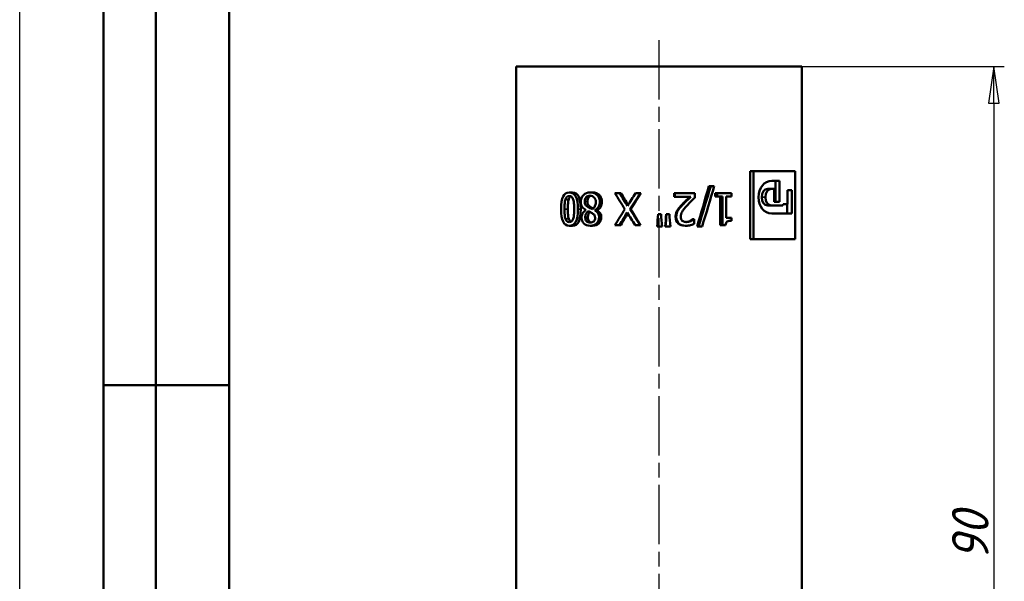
# Model space of a CAD drawing. Header units: millimetres. Extents: x -134 to 549, y -69 to 356.
# Tile 7 of 11: x 0 to 94, y 213 to 267. Entities that reach past the tile are written whole.
import ezdxf
from ezdxf.enums import TextEntityAlignment as Align

# ---------------------------------------------------------------- set-up
doc = ezdxf.new("R2010")
doc.units = ezdxf.units.MM
doc.linetypes.add('CHAIN', pattern=[0.7087, 0.4724, -0.0591, 0.1181, -0.0591])
for name, color, linetype, lineweight in [('Видимые тонкие (ГОСТ)', 7, 'Continuous', 35), ('Видимый контур (ГОСТ)', 7, 'Continuous', 50), ('Кромка (ГОСТ)', 7, 'Continuous', 50), ('Обозначение (ГОСТ)', 7, 'Continuous', 25), ('Осевая линия (ГОСТ)', 7, 'Continuous', 25), ('Размер (ГОСТ)', 7, 'Continuous', 25), ('Эскизная геометрия (ГОСТ)', 7, 'Continuous', 50)]:
    doc.layers.add(name, color=color, linetype=linetype, lineweight=lineweight)
doc.styles.get("Standard").update_dxf_attribs({"font": 'GOST Common Italic.ttf'})
doc.styles.add('Обычный текст (ГОСТ)', font='GOST Common Italic.ttf')
doc.dimstyles.new('Обычный (ГОСТ)', dxfattribs={"dimtxt": 3.5, "dimasz": 3.5, "dimexe": 1, "dimexo": 0, "dimgap": 0.5, "dimtad": 1, "dimrnd": 1e-08, "dimtxsty": 'Обычный текст (ГОСТ)', "dimblk": 'Filled-1', "dimcen": 0.09, "dimdle": 15, "dimclrd": 256, "dimclre": 256, "dimclrt": 256, "dimazin": 2, "dimtfac": 0.714286, "dimtdec": 3, "dimtmove": 0, "dimatfit": 3, "dimfxl": 1, "dimtolj": 1, "dimlwd": 25, "dimlwe": 25, "dimarcsym": 0})

# ---------------------------------------------------------------- blocks, each defined once
blk = doc.blocks.new('ГОСТ - Доп. графы 2')
at = {"layer": 'Эскизная геометрия (ГОСТ)'}
for p, q in [((-12, 0), (-12, 120)), ((-7, 0), (-7, 120)), ((-12, 60), (0, 60))]:
    blk.add_line(p, q, dxfattribs=at)
at = {"layer": 'Обозначение (ГОСТ)', "lineweight": 30, "width": 0.8, "flags": 17}
for tag, p in [('Первичная_применяемость', (-3.651, 90.027)), ('Справочный_номер', (-3.551, 30.017))]:
    blk.add_attdef(tag, text='', height=3.17, rotation=90, dxfattribs=at).set_placement(p, align=Align.MIDDLE_CENTER)
blk = doc.blocks.new('Рамки ГОСТ_ граница 297x210')
at = {"layer": 'Кромка (ГОСТ)', "lineweight": 25}
blk.add_line((0, 0), (0, 297), dxfattribs=at)
at = {"layer": 'Кромка (ГОСТ)'}
blk.add_line((20, 292), (20, 5), dxfattribs=at)
blk = doc.blocks.new('Filled-1')
at = {"color": 0}
for p, q in [((0, 0), (-1, 0.143)), ((-1, 0.143), (-1, -0.143)), ((-1, 0), (0, 0)), ((-1, -0.143), (0, 0))]:
    blk.add_line(p, q, dxfattribs=at)
at = {"color": 0, "flags": 128}
blk.add_lwpolyline([(-1, -0.143), (0, 0), (-1, 0.143), (-1, -0.143)], dxfattribs=at)
at = {"color": 0}
blk.add_solid([(-1, -0.143), (0, 0), (-1, 0.143), (-1, -0.143)], dxfattribs=at)
blk = doc.blocks.new('*D9')
at = {"layer": 'Defpoints', "color": 0, "linetype": 'Continuous', "transparency": 16777216}
for p in [(74.727, 262.47), (68.072, 172.47), (93.072, 172.47)]:
    blk.add_point(p, dxfattribs=at)
at = {"layer": 'Размер (ГОСТ)', "linetype": 'Continuous', "lineweight": 25, "transparency": 16777216}
for p, q in [((74.727, 262.47), (94.072, 262.47)), ((93.072, 258.97), (93.072, 175.97)), ((68.072, 172.47), (94.072, 172.47))]:
    blk.add_line(p, q, dxfattribs=at)
at = {"layer": 'Размер (ГОСТ)', "linetype": 'Continuous', "lineweight": 25, "transparency": 16777216, "xscale": 3.5, "yscale": 3.5, "zscale": 3.5}
for p, rotation in [((93.072, 262.47), 90), ((93.072, 172.47), 270)]:
    blk.add_blockref('Filled-1', p, dxfattribs=dict(at, rotation=rotation))
at = {"layer": 'Размер (ГОСТ)', "linetype": 'Continuous', "lineweight": 25, "transparency": 16777216, "insert": (89.072, 215.203), "char_height": 3.5, "attachment_point": 1, "rotation": 90, "style": 'Обычный текст (ГОСТ)'}
blk.add_mtext('\\A1;90', dxfattribs=at)

msp = doc.modelspace()

# ---------------------------------------------------------------- linework, layer by layer
at = {"layer": 'Видимые тонкие (ГОСТ)'}
for p, q in [((52.455, 249.765), (52.139, 249.765)), ((54.236, 249.55), (53.985, 249.55)), ((55.394, 250.167), (55.186, 250.167)), ((55.633, 249.518), (55.434, 249.518)), ((70.894, 249.972), (71.253, 249.972)), ((52.371, 248.836), (52.052, 248.836)), ((53.605, 248.839), (53.331, 248.839)), ((52.457, 247.905), (52.141, 247.905)), ((54.285, 248.023), (54.036, 248.023)), ((55.565, 248.046), (55.363, 248.046)), ((62.669, 248.085), (62.727, 248.085))]:
    msp.add_line(p, q, dxfattribs=at)
at = {"layer": 'Видимый контур (ГОСТ)'}
for p, q in [((47.427, 262.47), (74.727, 262.47)), ((47.427, 262.47), (47.427, 182.47)), ((74.727, 262.47), (74.727, 182.47)), ((69.802, 252.47), (70.122, 252.47)), ((69.802, 245.97), (69.802, 252.47)), ((74.104, 252.47), (70.122, 252.47)), ((70.122, 245.97), (70.122, 252.47)), ((74.104, 252.47), (74.104, 245.97)), ((72.609, 251.528), (71.865, 251.528)), ((72.202, 249.53), (72.202, 251.528)), ((72.609, 251.528), (72.609, 249.53)), ((52.808, 250.424), (52.506, 250.424)), ((54.738, 250.429), (54.505, 250.429)), ((57.33, 250.36), (56.868, 250.36)), ((57.462, 250.36), (57.33, 250.36)), ((59.294, 250.36), (58.846, 250.36)), ((59.357, 250.36), (59.294, 250.36)), ((62.544, 250.007), (62.544, 250.36)), ((62.544, 250.36), (62.597, 250.36)), ((62.597, 250.007), (62.597, 250.36)), ((64.514, 250.36), (62.597, 250.36)), ((64.514, 250.36), (64.514, 249.928)), ((65.852, 251.022), (66.027, 251.022)), ((66.361, 251.022), (66.027, 251.022)), ((66.441, 250.049), (66.441, 250.36)), ((66.441, 250.36), (66.638, 250.36)), ((66.638, 250.049), (66.638, 250.36)), ((68.019, 250.36), (66.638, 250.36)), ((68.019, 250.36), (68.019, 250.049)), ((71.464, 250.765), (71.844, 250.765)), ((71.844, 250.765), (72.074, 250.765)), ((72.074, 249.53), (72.074, 250.765)), ((73.349, 249.309), (73.349, 250.631)), ((73.765, 250.631), (73.349, 250.631)), ((73.765, 250.631), (73.765, 248.424)), ((62.544, 250.007), (62.597, 250.007)), ((62.597, 250.007), (64.128, 250.007)), ((66.441, 250.049), (66.638, 250.049)), ((66.638, 250.049), (67.149, 250.049)), ((66.934, 247.302), (66.934, 250.049)), ((67.149, 247.302), (67.149, 250.049)), ((67.514, 250.049), (67.514, 248.006)), ((67.514, 250.049), (68.019, 250.049)), ((72.074, 249.53), (72.609, 249.53)), ((73.349, 249.309), (72.931, 249.309)), ((73.317, 248.424), (73.317, 249.309)), ((54.094, 248.737), (54.094, 248.75)), ((54.548, 249.026), (54.309, 249.026)), ((54.947, 248.732), (54.947, 248.72)), ((55.164, 248.732), (54.947, 248.732)), ((55.164, 248.72), (54.947, 248.72)), ((55.164, 248.732), (55.164, 248.72)), ((58.399, 248.834), (58.301, 248.834)), ((61.276, 248.362), (60.997, 248.362)), ((61.771, 248.362), (61.796, 248.362)), ((62.075, 248.362), (61.796, 248.362)), ((62.826, 248.695), (62.89, 248.695)), ((63.229, 249.216), (63.308, 249.216)), ((71.464, 249.178), (71.844, 249.178)), ((72.899, 249.178), (71.844, 249.178)), ((71.853, 248.424), (73.765, 248.424)), ((64.02, 247.697), (64.128, 247.697)), ((64.309, 247.865), (64.427, 247.865)), ((64.449, 247.865), (64.427, 247.865)), ((64.449, 247.865), (64.449, 247.431)), ((68.019, 248.006), (67.514, 248.006)), ((68.019, 248.006), (68.019, 247.727)), ((52.808, 247.25), (52.506, 247.25)), ((54.738, 247.243), (54.505, 247.243)), ((56.868, 247.312), (57.303, 247.312)), ((57.436, 247.312), (57.303, 247.312)), ((58.788, 247.312), (59.264, 247.312)), ((59.328, 247.312), (59.264, 247.312)), ((60.905, 247.176), (61.369, 247.176)), ((61.682, 247.176), (61.704, 247.176)), ((61.704, 247.176), (62.166, 247.176)), ((63.567, 247.248), (63.659, 247.248)), ((64.717, 247.176), (64.851, 247.176)), ((64.851, 247.176), (65.2, 247.176)), ((66.934, 247.302), (67.149, 247.302)), ((67.149, 247.302), (67.443, 247.302)), ((69.802, 245.97), (70.122, 245.97)), ((70.122, 245.97), (74.104, 245.97))]:
    msp.add_line(p, q, dxfattribs=at)
for points in [[(70.603, 249.967), (70.603, 250.862), (71.122, 251.528), (71.865, 251.528)], [(57.821, 248.814), (57.5, 249.329), (57.183, 249.845), (56.868, 250.36)], [(57.33, 250.36), (57.577, 249.955), (57.826, 249.55), (58.076, 249.145)], [(57.462, 250.36), (57.684, 249.984), (57.906, 249.608), (58.13, 249.231)], [(58.076, 249.145), (58.331, 249.55), (58.588, 249.955), (58.846, 250.36)], [(59.294, 250.36), (58.962, 249.851), (58.63, 249.342), (58.301, 248.834)], [(59.357, 250.36), (59.036, 249.851), (58.717, 249.342), (58.399, 248.834)], [(64.717, 247.176), (65.101, 248.458), (65.479, 249.74), (65.852, 251.022)], [(64.851, 247.176), (65.248, 248.458), (65.641, 249.74), (66.027, 251.022)], [(66.361, 251.022), (65.98, 249.74), (65.593, 248.458), (65.2, 247.176)], [(70.894, 249.972), (70.894, 250.48), (71.133, 250.765), (71.464, 250.765)], [(71.844, 250.765), (71.501, 250.765), (71.253, 250.48), (71.253, 249.972)], [(71.853, 248.424), (71.115, 248.424), (70.603, 249.062), (70.603, 249.967)], [(71.464, 249.178), (71.133, 249.178), (70.894, 249.474), (70.894, 249.972)], [(71.253, 249.972), (71.253, 249.474), (71.501, 249.178), (71.844, 249.178)], [(72.899, 249.178), (72.91, 249.221), (72.92, 249.265), (72.931, 249.309)], [(56.868, 247.312), (57.183, 247.813), (57.5, 248.313), (57.821, 248.814)], [(58.048, 248.505), (57.798, 248.107), (57.55, 247.71), (57.303, 247.312)], [(58.102, 248.418), (57.879, 248.049), (57.657, 247.681), (57.436, 247.312)], [(58.788, 247.312), (58.54, 247.71), (58.293, 248.107), (58.048, 248.505)], [(58.301, 248.834), (58.62, 248.326), (58.941, 247.819), (59.264, 247.312)], [(58.399, 248.834), (58.707, 248.326), (59.017, 247.819), (59.328, 247.312)], [(60.905, 247.176), (60.936, 247.571), (60.967, 247.967), (60.997, 248.362)], [(61.276, 248.362), (61.307, 247.967), (61.338, 247.571), (61.369, 247.176)], [(61.682, 247.176), (61.711, 247.571), (61.741, 247.967), (61.771, 248.362)], [(61.704, 247.176), (61.735, 247.571), (61.765, 247.967), (61.796, 248.362)], [(62.075, 248.362), (62.105, 247.967), (62.136, 247.571), (62.166, 247.176)]]:
    msp.add_open_spline(points, degree=3, dxfattribs=at)
for points, knots in [([(51.725, 248.836), (51.725, 249.383), (51.787, 249.784), (51.912, 250.04), (52.038, 250.296), (52.233, 250.424), (52.506, 250.424)], [0, 0, 0, 0, 1, 1, 1, 2, 2, 2, 2]), ([(52.506, 250.424), (52.783, 250.424), (52.993, 250.294), (53.128, 250.033), (53.263, 249.772), (53.331, 249.374), (53.331, 248.839)], [0, 0, 0, 0, 1, 1, 1, 2, 2, 2, 2]), ([(52.808, 250.424), (53.076, 250.424), (53.279, 250.294), (53.409, 250.033), (53.539, 249.772), (53.605, 249.374), (53.605, 248.839)], [0, 0, 0, 0, 1, 1, 1, 2, 2, 2, 2]), ([(53.612, 249.51), (53.612, 249.771), (53.695, 249.989), (53.864, 250.165), (54.033, 250.341), (54.245, 250.429), (54.505, 250.429)], [0, 0, 0, 0, 1, 1, 1, 2, 2, 2, 2]), ([(54.505, 250.429), (54.645, 250.429), (54.772, 250.407), (54.888, 250.361), (55.004, 250.316), (55.104, 250.251), (55.186, 250.167)], [0, 0, 0, 0, 1, 1, 1, 2, 2, 2, 2]), ([(54.738, 250.429), (54.872, 250.429), (54.995, 250.407), (55.107, 250.361), (55.219, 250.316), (55.315, 250.251), (55.394, 250.167)], [0, 0, 0, 0, 1, 1, 1, 2, 2, 2, 2]), ([(52.052, 248.836), (52.052, 249.045), (52.059, 249.227), (52.072, 249.382), (52.085, 249.537), (52.108, 249.664), (52.139, 249.765)], [-2, -2, -2, -2, -1, -1, -1, 0, 0, 0, 0]), ([(52.139, 249.765), (52.173, 249.872), (52.219, 249.952), (52.278, 250.006), (52.338, 250.059), (52.413, 250.086), (52.506, 250.086)], [-2, -2, -2, -2, -1, -1, -1, 0, 0, 0, 0]), ([(52.455, 249.765), (52.425, 249.664), (52.403, 249.537), (52.39, 249.382), (52.378, 249.227), (52.371, 249.045), (52.371, 248.836)], [0, 0, 0, 0, 1, 1, 1, 2, 2, 2, 2]), ([(52.662, 250.055), (52.635, 250.043), (52.611, 250.026), (52.589, 250.006), (52.532, 249.952), (52.487, 249.872), (52.455, 249.765)], [0.61686, 0.61686, 0.61686, 0.61686, 1, 1, 1, 2, 2, 2, 2]), ([(52.506, 250.086), (52.603, 250.086), (52.683, 250.057), (52.745, 250.001), (52.806, 249.944), (52.854, 249.863), (52.887, 249.757)], [-2, -2, -2, -2, -1, -1, -1, 0, 0, 0, 0]), ([(52.887, 249.757), (52.923, 249.645), (52.947, 249.518), (52.958, 249.375), (52.969, 249.231), (52.975, 249.053), (52.975, 248.839)], [-2, -2, -2, -2, -1, -1, -1, 0, 0, 0, 0]), ([(54.094, 248.75), (53.934, 248.832), (53.814, 248.932), (53.733, 249.051), (53.652, 249.17), (53.612, 249.323), (53.612, 249.51)], [0, 0, 0, 0, 1, 1, 1, 2, 2, 2, 2]), ([(53.985, 249.55), (53.985, 249.728), (54.032, 249.868), (54.125, 249.971), (54.219, 250.074), (54.344, 250.125), (54.501, 250.125)], [-2, -2, -2, -2, -1, -1, -1, 0, 0, 0, 0]), ([(54.309, 249.026), (54.182, 249.102), (54.096, 249.177), (54.052, 249.251), (54.007, 249.325), (53.985, 249.425), (53.985, 249.55)], [-2, -2, -2, -2, -1, -1, -1, 0, 0, 0, 0]), ([(54.615, 250.114), (54.517, 250.093), (54.436, 250.045), (54.371, 249.971), (54.281, 249.868), (54.236, 249.728), (54.236, 249.55)], [0.276873, 0.276873, 0.276873, 0.276873, 1, 1, 1, 2, 2, 2, 2]), ([(54.236, 249.55), (54.236, 249.425), (54.257, 249.325), (54.3, 249.251), (54.343, 249.177), (54.425, 249.102), (54.548, 249.026)], [0, 0, 0, 0, 1, 1, 1, 2, 2, 2, 2]), ([(54.501, 250.125), (54.655, 250.125), (54.785, 250.065), (54.888, 249.945), (54.992, 249.825), (55.044, 249.673), (55.044, 249.488)], [-2, -2, -2, -2, -1, -1, -1, 0, 0, 0, 0]), ([(55.044, 249.488), (55.044, 249.348), (55.016, 249.223), (54.96, 249.113), (54.904, 249.002), (54.823, 248.91), (54.72, 248.836)], [-2, -2, -2, -2, -1, -1, -1, 0, 0, 0, 0]), ([(55.434, 249.518), (55.434, 249.353), (55.392, 249.202), (55.308, 249.063), (55.225, 248.925), (55.104, 248.815), (54.947, 248.732)], [0, 0, 0, 0, 1, 1, 1, 2, 2, 2, 2]), ([(55.633, 249.518), (55.633, 249.353), (55.593, 249.202), (55.512, 249.063), (55.432, 248.925), (55.315, 248.815), (55.164, 248.732)], [0, 0, 0, 0, 1, 1, 1, 2, 2, 2, 2]), ([(55.186, 250.167), (55.266, 250.085), (55.328, 249.988), (55.37, 249.876), (55.412, 249.764), (55.434, 249.645), (55.434, 249.518)], [0, 0, 0, 0, 1, 1, 1, 2, 2, 2, 2]), ([(55.394, 250.167), (55.472, 250.085), (55.531, 249.988), (55.572, 249.876), (55.613, 249.764), (55.633, 249.645), (55.633, 249.518)], [0, 0, 0, 0, 1, 1, 1, 2, 2, 2, 2]), ([(63.229, 249.216), (63.356, 249.356), (63.497, 249.501), (63.651, 249.651), (63.806, 249.801), (63.928, 249.92), (64.02, 250.007)], [0, 0, 0, 0, 1, 1, 1, 2, 2, 2, 2]), ([(63.308, 249.216), (63.439, 249.356), (63.585, 249.501), (63.745, 249.651), (63.905, 249.801), (64.033, 249.92), (64.128, 250.007)], [0, 0, 0, 0, 1, 1, 1, 2, 2, 2, 2]), ([(64.514, 249.928), (64.378, 249.801), (64.249, 249.679), (64.128, 249.561), (64.006, 249.443), (63.887, 249.321), (63.769, 249.194)], [0, 0, 0, 0, 1, 1, 1, 2, 2, 2, 2]), ([(52.506, 247.25), (52.23, 247.25), (52.034, 247.382), (51.91, 247.646), (51.786, 247.909), (51.725, 248.306), (51.725, 248.836)], [0, 0, 0, 0, 1, 1, 1, 2, 2, 2, 2]), ([(52.141, 247.905), (52.108, 248.009), (52.085, 248.137), (52.072, 248.291), (52.059, 248.445), (52.052, 248.627), (52.052, 248.836)], [-2, -2, -2, -2, -1, -1, -1, 0, 0, 0, 0]), ([(52.371, 248.836), (52.371, 248.627), (52.378, 248.445), (52.39, 248.291), (52.403, 248.137), (52.425, 248.009), (52.457, 247.905)], [0, 0, 0, 0, 1, 1, 1, 2, 2, 2, 2]), ([(53.331, 248.839), (53.331, 248.289), (53.262, 247.886), (53.126, 247.632), (52.99, 247.378), (52.78, 247.25), (52.506, 247.25)], [0, 0, 0, 0, 1, 1, 1, 2, 2, 2, 2]), ([(53.605, 248.839), (53.605, 248.289), (53.538, 247.886), (53.407, 247.632), (53.275, 247.378), (53.073, 247.25), (52.808, 247.25)], [0, 0, 0, 0, 1, 1, 1, 2, 2, 2, 2]), ([(52.975, 248.839), (52.975, 248.639), (52.969, 248.461), (52.956, 248.303), (52.944, 248.144), (52.92, 248.014), (52.885, 247.91)], [-2, -2, -2, -2, -1, -1, -1, 0, 0, 0, 0]), ([(53.68, 248.018), (53.68, 248.155), (53.715, 248.29), (53.786, 248.424), (53.857, 248.557), (53.959, 248.662), (54.094, 248.737)], [0, 0, 0, 0, 1, 1, 1, 2, 2, 2, 2]), ([(54.036, 248.023), (54.036, 248.147), (54.055, 248.257), (54.093, 248.353), (54.131, 248.45), (54.203, 248.543), (54.311, 248.634)], [-2, -2, -2, -2, -1, -1, -1, 0, 0, 0, 0]), ([(54.477, 248.563), (54.413, 248.495), (54.367, 248.425), (54.34, 248.353), (54.303, 248.257), (54.285, 248.147), (54.285, 248.023)], [0.255879, 0.255879, 0.255879, 0.255879, 1, 1, 1, 2, 2, 2, 2]), ([(54.72, 248.836), (54.63, 248.876), (54.549, 248.911), (54.478, 248.941), (54.407, 248.972), (54.351, 249), (54.309, 249.026)], [-2, -2, -2, -2, -1, -1, -1, 0, 0, 0, 0]), ([(54.311, 248.634), (54.376, 248.61), (54.448, 248.579), (54.528, 248.538), (54.608, 248.498), (54.668, 248.466), (54.706, 248.443)], [-2, -2, -2, -2, -1, -1, -1, 0, 0, 0, 0]), ([(54.548, 249.026), (54.589, 249), (54.643, 248.972), (54.711, 248.941), (54.739, 248.929), (54.769, 248.915), (54.8, 248.901)], [0, 0, 0, 0, 1, 1, 1, 1.408584, 1.408584, 1.408584, 1.408584]), ([(54.706, 248.443), (54.796, 248.387), (54.864, 248.324), (54.909, 248.254), (54.954, 248.184), (54.977, 248.099), (54.977, 247.999)], [-2, -2, -2, -2, -1, -1, -1, 0, 0, 0, 0]), ([(54.947, 248.72), (55.087, 248.633), (55.192, 248.537), (55.26, 248.433), (55.329, 248.33), (55.363, 248.2), (55.363, 248.046)], [0, 0, 0, 0, 1, 1, 1, 2, 2, 2, 2]), ([(55.164, 248.72), (55.299, 248.633), (55.4, 248.537), (55.466, 248.433), (55.532, 248.33), (55.565, 248.2), (55.565, 248.046)], [0, 0, 0, 0, 1, 1, 1, 2, 2, 2, 2]), ([(62.669, 248.085), (62.669, 248.205), (62.683, 248.316), (62.71, 248.416), (62.738, 248.517), (62.777, 248.61), (62.826, 248.695)], [0, 0, 0, 0, 1, 1, 1, 2, 2, 2, 2]), ([(62.727, 248.085), (62.727, 248.205), (62.741, 248.316), (62.77, 248.416), (62.799, 248.517), (62.839, 248.61), (62.89, 248.695)], [0, 0, 0, 0, 1, 1, 1, 2, 2, 2, 2]), ([(62.826, 248.695), (62.875, 248.784), (62.935, 248.872), (63.006, 248.96), (63.076, 249.047), (63.151, 249.132), (63.229, 249.216)], [0, 0, 0, 0, 1, 1, 1, 2, 2, 2, 2]), ([(62.89, 248.695), (62.94, 248.784), (63.003, 248.872), (63.076, 248.96), (63.15, 249.047), (63.227, 249.132), (63.308, 249.216)], [0, 0, 0, 0, 1, 1, 1, 2, 2, 2, 2]), ([(63.769, 249.194), (63.533, 248.939), (63.371, 248.735), (63.284, 248.582), (63.197, 248.429), (63.153, 248.27), (63.153, 248.107)], [0, 0, 0, 0, 1, 1, 1, 2, 2, 2, 2]), ([(52.506, 247.589), (52.412, 247.589), (52.336, 247.615), (52.278, 247.669), (52.22, 247.723), (52.175, 247.801), (52.141, 247.905)], [-2, -2, -2, -2, -1, -1, -1, 0, 0, 0, 0]), ([(52.457, 247.905), (52.489, 247.801), (52.533, 247.723), (52.589, 247.669), (52.611, 247.649), (52.634, 247.632), (52.661, 247.619)], [0, 0, 0, 0, 1, 1, 1, 1.382629, 1.382629, 1.382629, 1.382629]), ([(52.885, 247.91), (52.849, 247.803), (52.8, 247.723), (52.739, 247.669), (52.677, 247.615), (52.599, 247.589), (52.506, 247.589)], [-2, -2, -2, -2, -1, -1, -1, 0, 0, 0, 0]), ([(54.505, 247.243), (54.251, 247.243), (54.052, 247.315), (53.902, 247.46), (53.753, 247.605), (53.68, 247.791), (53.68, 248.018)], [0, 0, 0, 0, 1, 1, 1, 2, 2, 2, 2]), ([(54.508, 247.544), (54.358, 247.544), (54.243, 247.59), (54.16, 247.681), (54.077, 247.773), (54.036, 247.887), (54.036, 248.023)], [-2, -2, -2, -2, -1, -1, -1, 0, 0, 0, 0]), ([(54.285, 248.023), (54.285, 247.887), (54.325, 247.773), (54.404, 247.681), (54.461, 247.616), (54.535, 247.574), (54.624, 247.555)], [0, 0, 0, 0, 1, 1, 1, 1.715049, 1.715049, 1.715049, 1.715049]), ([(55.363, 248.046), (55.363, 247.817), (55.281, 247.626), (55.118, 247.473), (54.956, 247.319), (54.75, 247.243), (54.505, 247.243)], [0, 0, 0, 0, 1, 1, 1, 2, 2, 2, 2]), ([(54.977, 247.999), (54.977, 247.859), (54.933, 247.748), (54.845, 247.667), (54.756, 247.585), (54.644, 247.544), (54.508, 247.544)], [-2, -2, -2, -2, -1, -1, -1, 0, 0, 0, 0]), ([(55.565, 248.046), (55.565, 247.817), (55.486, 247.626), (55.329, 247.473), (55.172, 247.319), (54.974, 247.243), (54.738, 247.243)], [0, 0, 0, 0, 1, 1, 1, 2, 2, 2, 2]), ([(63.567, 247.248), (63.287, 247.248), (63.067, 247.323), (62.908, 247.474), (62.749, 247.625), (62.669, 247.828), (62.669, 248.085)], [0, 0, 0, 0, 1, 1, 1, 2, 2, 2, 2]), ([(63.659, 247.248), (63.368, 247.248), (63.14, 247.323), (62.975, 247.474), (62.81, 247.625), (62.727, 247.828), (62.727, 248.085)], [0, 0, 0, 0, 1, 1, 1, 2, 2, 2, 2]), ([(63.153, 248.107), (63.153, 248.022), (63.167, 247.947), (63.194, 247.883), (63.221, 247.818), (63.259, 247.766), (63.308, 247.725)], [0, 0, 0, 0, 1, 1, 1, 2, 2, 2, 2]), ([(63.308, 247.725), (63.357, 247.683), (63.413, 247.653), (63.477, 247.632), (63.541, 247.611), (63.612, 247.601), (63.689, 247.601)], [0, 0, 0, 0, 1, 1, 1, 2, 2, 2, 2]), ([(63.643, 247.602), (63.699, 247.605), (63.755, 247.614), (63.812, 247.628), (63.885, 247.646), (63.954, 247.669), (64.02, 247.697)], [0.215835, 0.215835, 0.215835, 0.215835, 1, 1, 1, 2, 2, 2, 2]), ([(64.449, 247.431), (64.365, 247.389), (64.247, 247.349), (64.094, 247.308), (63.941, 247.268), (63.796, 247.248), (63.659, 247.248)], [0, 0, 0, 0, 1, 1, 1, 2, 2, 2, 2]), ([(63.689, 247.601), (63.763, 247.601), (63.837, 247.61), (63.912, 247.628), (63.988, 247.646), (64.059, 247.669), (64.128, 247.697)], [0, 0, 0, 0, 1, 1, 1, 2, 2, 2, 2]), ([(64.02, 247.697), (64.076, 247.72), (64.13, 247.748), (64.183, 247.781), (64.235, 247.814), (64.277, 247.842), (64.309, 247.865)], [0, 0, 0, 0, 1, 1, 1, 2, 2, 2, 2]), ([(64.128, 247.697), (64.186, 247.72), (64.242, 247.748), (64.296, 247.781), (64.35, 247.814), (64.394, 247.842), (64.427, 247.865)], [0, 0, 0, 0, 1, 1, 1, 2, 2, 2, 2]), ([(68.019, 247.727), (67.83, 247.727), (67.689, 247.697), (67.598, 247.638), (67.507, 247.579), (67.455, 247.467), (67.443, 247.302)], [0, 0, 0, 0, 1, 1, 1, 2, 2, 2, 2])]:
    msp.add_open_spline(points, degree=3, knots=knots, dxfattribs=at)
at = {"layer": 'Осевая линия (ГОСТ)', "linetype": 'CHAIN', "ltscale": 11.993792}
msp.add_line((61.077, 264.97), (61.077, 179.97), dxfattribs=at)

# ---------------------------------------------------------------- block references
for name, p in [('Рамки ГОСТ_ граница 297x210', (0, 0)), ('ГОСТ - Доп. графы 2', (20, 172))]:
    msp.add_blockref(name, p)

# ---------------------------------------------------------------- dimensions: what is measured, and where the dimension line sits
at = {"layer": 'Размер (ГОСТ)', "linetype": 'Continuous', "lineweight": 25}
dim = msp.add_linear_dim(base=(93.072, 172.47), p1=(74.727, 262.47), p2=(68.072, 172.47), angle=90, dimstyle='Обычный (ГОСТ)', override={"dimgap": 0.5, "dimdec": 2, "dimtol": 0, "dimlim": 0, "dimtp": 0, "dimtm": 0, "dimtdec": 3, "dimtofl": 0, "dimatfit": 1}, dxfattribs=at)
dim.commit()
dim.dimension.update_dxf_attribs({"geometry": '*D9', "text_midpoint": (93.072, 217.47), "dimtype": 160})

doc.saveas('drawing.dxf')
